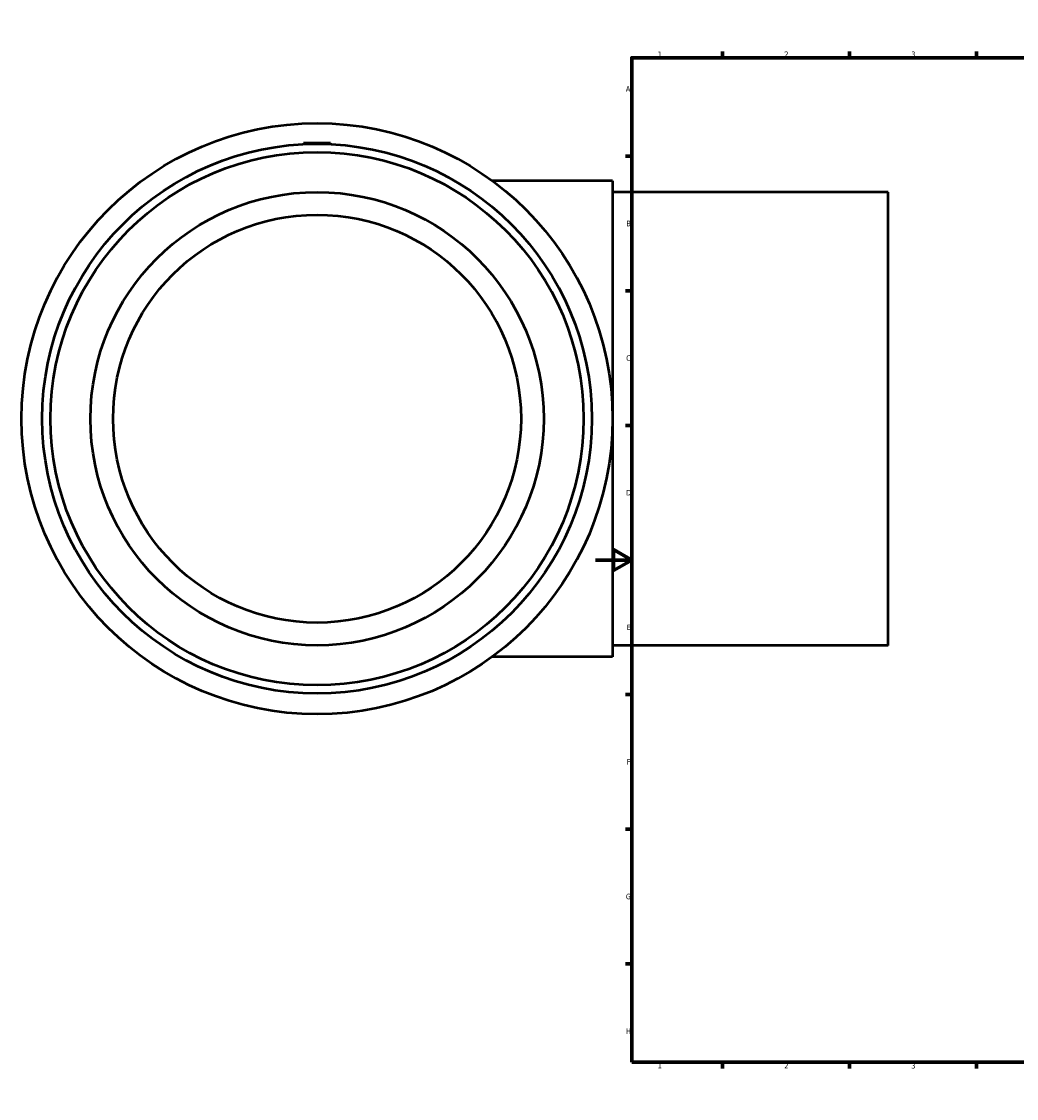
# Model space of a CAD drawing. Header units: millimetres. Extents: x -317 to 1680, y -368 to 1718.
# Tile 1 of 8: x -317 to 232, y 0 to 594. Entities that reach past the tile are written whole.
import ezdxf

# ---------------------------------------------------------------- set-up
doc = ezdxf.new("R2010")
doc.units = ezdxf.units.MM
doc.layers.add('Border (ANSI)', color=7, linetype='Continuous', lineweight=70)
doc.layers.add('Visible (ANSI)', color=7, linetype='Continuous', lineweight=50)
doc.styles.add('Note Text (ANSI)', font='tahoma.ttf')

# ---------------------------------------------------------------- blocks, each defined once
blk = doc.blocks.new('Borders Default Border')
at = {"layer": 'Border (ANSI)'}
for p, q in [((70.08, 574), (70.08, 577.45)), ((140.17, 574), (140.17, 577.45)), ((210.25, 574), (210.25, 577.45)), ((280.33, 574), (280.33, 577.45)), ((350.42, 574), (350.42, 577.45)), ((490.58, 574), (490.58, 577.45)), ((560.67, 574), (560.67, 577.45)), ((630.75, 574), (630.75, 577.45)), ((700.83, 574), (700.83, 577.45)), ((770.92, 574), (770.92, 577.45)), ((20, 519.75), (16.55, 519.75)), ((821, 519.75), (824.45, 519.75)), ((20, 445.5), (16.55, 445.5)), ((821, 445.5), (824.45, 445.5)), ((20, 371.25), (16.55, 371.25)), ((821, 371.25), (824.45, 371.25)), ((20, 222.75), (16.55, 222.75)), ((821, 222.75), (824.45, 222.75)), ((20, 148.5), (16.55, 148.5)), ((821, 148.5), (824.45, 148.5)), ((20, 74.25), (16.55, 74.25)), ((821, 74.25), (824.45, 74.25)), ((70.08, 20), (70.08, 16.55)), ((140.17, 20), (140.17, 16.55)), ((210.25, 20), (210.25, 16.55)), ((280.33, 20), (280.33, 16.55)), ((350.42, 20), (350.42, 16.55)), ((490.58, 20), (490.58, 16.55)), ((560.67, 20), (560.67, 16.55)), ((630.75, 20), (630.75, 16.55)), ((700.83, 20), (700.83, 16.55)), ((770.92, 20), (770.92, 16.55))]:
    blk.add_line(p, q, dxfattribs=at)
at = {"layer": 'Border (ANSI)', "flags": 128}
for points in [[(420.5, 594), (420.5, 574), (414.73, 584), (426.27, 584), (420.5, 574)], [(20, 20), (20, 574), (821, 574), (821, 20), (20, 20)], [(0, 297), (20, 297), (10, 302.77), (10, 291.23), (20, 297)], [(841, 297), (821, 297), (831, 302.77), (831, 291.23), (821, 297)], [(420.5, 0), (420.5, 20), (414.73, 10), (426.27, 10), (420.5, 20)]]:
    blk.add_lwpolyline(points, dxfattribs=at)
at = {"layer": 'Border (ANSI)', "color": 230, "true_color": 0xff0080, "attachment_point": 7, "style": 'Note Text (ANSI)'}
for s, insert, char_height in [('1', (34.35, 574.4), 3.05), ('2', (104.2, 574.4), 3.05), ('3', (174.26, 574.34), 3.05), ('4', (244.23, 574.4), 3.05), ('5', (314.48, 574.34), 3.05), ('6', (384.49, 574.34), 3.05), ('7', (454.6, 574.4), 3.05), ('8', (524.63, 574.33), 3.05), ('9', (594.7, 574.34), 3.05), ('10', (663.96, 574.34), 3.048), ('11', (734.04, 574.4), 3.048), ('12', (804.13, 574.4), 3.048), ('A', (16.78, 555.35), 3.05), ('A', (821.63, 555.35), 3.05), ('B', (17.15, 481.1), 3.05), ('B', (821.99, 481.1), 3.05), ('C', (16.95, 406.8), 3.05), ('C', (821.8, 406.8), 3.05), ('D', (16.96, 332.6), 3.05), ('D', (821.81, 332.6), 3.05), ('E', (17.21, 258.35), 3.05), ('E', (822.05, 258.35), 3.05), ('F', (17.29, 184.1), 3.05), ('F', (822.14, 184.1), 3.05), ('G', (16.81, 109.79), 3.05), ('G', (821.66, 109.79), 3.05), ('H', (16.97, 35.6), 3.05), ('H', (821.81, 35.6), 3.05), ('1', (34.35, 16.55), 3.05), ('2', (104.2, 16.55), 3.05), ('3', (174.26, 16.49), 3.05), ('4', (244.23, 16.55), 3.05), ('5', (314.48, 16.49), 3.05), ('6', (384.49, 16.49), 3.05), ('7', (454.6, 16.55), 3.05), ('8', (524.63, 16.48), 3.05), ('9', (594.7, 16.49), 3.05), ('10', (663.96, 16.49), 3.048), ('11', (734.04, 16.55), 3.048), ('12', (804.13, 16.55), 3.048)]:
    blk.add_mtext(s, dxfattribs=dict(at, insert=insert, char_height=char_height))

msp = doc.modelspace()

# ---------------------------------------------------------------- linework, layer by layer
at = {"layer": 'Visible (ANSI)'}
for p, q in [((-161.041, 526.927), (-161.094, 526.329)), ((-146.041, 526.927), (-161.041, 526.927)), ((-146.041, 526.927), (-145.989, 526.329)), ((9.459, 506.177), (-56.885, 506.177)), ((9.459, 506.177), (9.459, 243.677)), ((161.459, 499.927), (9.459, 499.927)), ((161.459, 249.927), (161.459, 499.927)), ((161.459, 249.927), (9.459, 249.927)), ((9.459, 243.677), (-56.885, 243.677))]:
    msp.add_line(p, q, dxfattribs=at)
for radius in [163, 151.59, 147.042, 125, 112.5]:
    msp.add_circle((-153.541, 374.927), radius, dxfattribs=at)

# ---------------------------------------------------------------- block references
msp.add_blockref('Borders Default Border', (0, 0))

doc.saveas('drawing.dxf')
